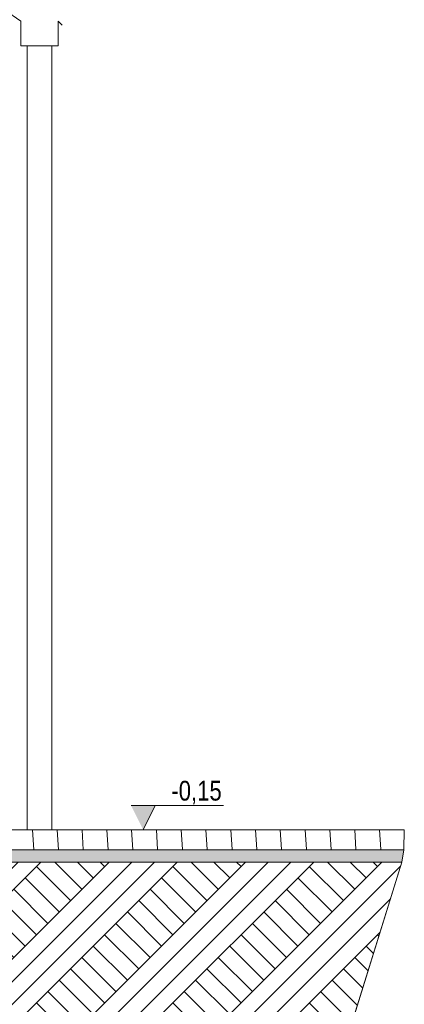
# Model space of a CAD drawing. Extents: x 5465377 to 5465550, y 5925276 to 5925338.
# Tile 100 of 182: x 5465413.86 to 5465415.42, y 5925329.32 to 5925333.31. Entities that reach past the tile are written whole.
import ezdxf

# ---------------------------------------------------------------- set-up
doc = ezdxf.new("R2010")
doc.units = 0
doc.header["$MEASUREMENT"] = 0
for name, color, linetype, lineweight in [('0_Nr_Pióra__141', 7, 'Continuous', 0), ('0_Nr_Pióra__142', 7, 'Continuous', 18), ('_ARCH_Projekt_Nr_pióra__141_Nr_Pióra__141', 7, 'Continuous', 0), ('_ARCH_Sciany_Nr_Pióra__141', 7, 'Continuous', 0), ('_ARCH_Sciany_Nr_Pióra__142', 7, 'Continuous', 18), ('_opisy_Nr_pióra__175_Nr_Pióra__148', 14, 'Continuous', 0), ('_opisy_Nr_pióra__2_Nr_Pióra__8', 12, 'Continuous', 35)]:
    doc.layers.add(name, color=color, linetype=linetype, lineweight=lineweight)
doc.styles.add('GENERATED_STYLE_4', font='arial.ttf')

msp = doc.modelspace()

# ---------------------------------------------------------------- hatches: boundary and pattern name
at = {"layer": '0_Nr_Pióra__141', "linetype": 'Continuous'}
h = msp.add_hatch(dxfattribs=at)
h.set_pattern_fill('grunt', color=256, style=0, pattern_type=2)
h.set_pattern_definition([(45, (5464021.33072, 5925651.47357), (-0.137885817, 0.137885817), []), (45, (5464021.28476, 5925651.51953), (-0.27577163, 0.27577163), []), (45, (5464021.2388, 5925651.5655), (-0.27577163, 0.27577163), []), (135, (5464021.19284, 5925651.611455), (0.045961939, 0.045961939), [0.194999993, -0.194999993])])
h.paths.add_polyline_path([(5465406.7031, 5925329.8961), (5465405.0675, 5925329.8961), (5465406.5162, 5925327.8117), (5465406.8993, 5925327.842), (5465409.02, 5925328.0099), (5465411.9097, 5925327.8743), (5465413.5593, 5925327.8076), (5465414.7473, 5925327.7595), (5465415.4087, 5925329.896), (5465413.7493, 5925329.8957), (5465413.7493, 5925328.6777), (5465413.8593, 5925328.6767), (5465413.8593, 5925328.3767), (5465413.9593, 5925328.2767), (5465413.5593, 5925328.2767), (5465413.1593, 5925328.2767, -0.135964), (5465413.2593, 5925328.3767), (5465413.2593, 5925328.6767), (5465413.5593, 5925328.6767), (5465413.5593, 5925328.6864), (5465413.5593, 5925328.6877), (5465413.4693, 5925328.6877), (5465413.4693, 5925328.8077), (5465413.5593, 5925328.8077), (5465413.5593, 5925328.8147), (5465413.4693, 5925328.8147), (5465413.4693, 5925328.9347), (5465413.5593, 5925328.9347), (5465413.5593, 5925328.9417), (5465413.4693, 5925328.9417), (5465413.4693, 5925329.0617), (5465413.5593, 5925329.0617), (5465413.5593, 5925329.0697), (5465413.4693, 5925329.0697), (5465413.4693, 5925329.1897), (5465413.5593, 5925329.1897), (5465413.5593, 5925329.1967), (5465413.4693, 5925329.1967), (5465413.4693, 5925329.3167), (5465413.5593, 5925329.3167), (5465413.5593, 5925329.3247), (5465413.4693, 5925329.3247), (5465413.4693, 5925329.4447), (5465413.5593, 5925329.4447), (5465413.5593, 5925329.4527), (5465413.4693, 5925329.4527), (5465413.4693, 5925329.5564), (5465413.4549, 5925329.5564), (5465413.2593, 5925329.5564), (5465407.6417, 5925329.5564), (5465407.1993, 5925329.5564), (5465407.0037, 5925329.5564), (5465406.9893, 5925329.5564), (5465406.9893, 5925329.4524), (5465406.8993, 5925329.4524), (5465406.8993, 5925329.4444), (5465406.9893, 5925329.4444), (5465406.9893, 5925329.3244), (5465406.8993, 5925329.3244), (5465406.8993, 5925329.3164), (5465406.9893, 5925329.3164), (5465406.9893, 5925329.1964), (5465406.8993, 5925329.1964), (5465406.8993, 5925329.1894), (5465406.9893, 5925329.1894), (5465406.9893, 5925329.0694), (5465406.8993, 5925329.0694), (5465406.8993, 5925329.0614), (5465406.9893, 5925329.0614), (5465406.9893, 5925328.9414), (5465406.8993, 5925328.9414), (5465406.8993, 5925328.9344), (5465406.9893, 5925328.9344), (5465406.9893, 5925328.8144), (5465406.8993, 5925328.8144), (5465406.8993, 5925328.8074), (5465406.9893, 5925328.8074), (5465406.9893, 5925328.6874), (5465406.8993, 5925328.6874), (5465406.8993, 5925328.6861), (5465406.8993, 5925328.6764), (5465407.1993, 5925328.6764), (5465407.1993, 5925328.3764, -0.135964), (5465407.2993, 5925328.2764), (5465406.8993, 5925328.2764), (5465406.4993, 5925328.2764), (5465406.5993, 5925328.3764), (5465406.5993, 5925328.6764), (5465406.7093, 5925328.6775)], flags=0)
at = {"layer": '_ARCH_Projekt_Nr_pióra__141_Nr_Pióra__141', "linetype": 'Continuous'}
h = msp.add_hatch(dxfattribs=at)
h.set_pattern_fill('_wood_plank1', color=256, style=0, pattern_type=2)
h.set_pattern_definition([(93.6127317, (5253289.18033, 6126825.4475), (0.099801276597, 0.00630122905), [])])
h.paths.add_polyline_path([(5465413.7493, 5925330.0264), (5465413.7493, 5925329.9464), (5465415.4166, 5925329.9466), (5465415.4189, 5925330.0264)], flags=0)
h = msp.add_hatch(dxfattribs=at)
h.set_pattern_fill('tynk_000', color=256, style=0, pattern_type=2)
h.set_pattern_definition([(138.612734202, (5253289.177176, 6126825.497403), (0.0148757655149, 0.0168808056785), [0, -0.0149999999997, 0, -0.0224999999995]), (73.6127342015, (5253289.127275, 6126825.494253), (-0.0215859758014, 0.0063478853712), [0, -0.011, 0, -0.019])])
h.paths.add_polyline_path([(5465413.7493, 5925329.9464), (5465413.7493, 5925329.8957), (5465415.4087, 5925329.896), (5465415.4166, 5925329.9464)], flags=0)
at = {"layer": '_opisy_Nr_pióra__2_Nr_Pióra__8', "linetype": 'Continuous'}
msp.add_hatch(color=256, dxfattribs=at).paths.add_polyline_path([(5465414.3635, 5925330.0264), (5465414.4124, 5925330.125), (5465414.3145, 5925330.125)], flags=0)

# ---------------------------------------------------------------- linework, layer by layer
at = {"layer": '0_Nr_Pióra__142', "linetype": 'Continuous'}
msp.add_line((5465414.7473, 5925327.7595), (5465415.4087, 5925329.896), dxfattribs=at)
at = {"layer": '0_Nr_Pióra__142', "linetype": 'Continuous', "flags": 128}
msp.add_lwpolyline([(5465414.7473, 5925327.7595), (5465415.4087, 5925329.896), (5465413.7493, 5925329.8957), (5465413.7493, 5925328.6777)], dxfattribs=at)
at = {"layer": '_ARCH_Projekt_Nr_pióra__141_Nr_Pióra__141', "linetype": 'Continuous', "flags": 128}
for points in [[(5465413.7493, 5925330.0264), (5465413.7493, 5925329.9464), (5465415.4166, 5925329.9466), (5465415.4189, 5925330.0264)], [(5465413.7493, 5925329.9464), (5465413.7493, 5925329.8957), (5465415.4087, 5925329.896), (5465415.4166, 5925329.9464)]]:
    msp.add_lwpolyline(points, close=True, dxfattribs=at)
at = {"layer": '_ARCH_Sciany_Nr_Pióra__141', "linetype": 'Continuous'}
for p, q in [((5465413.8941, 5925333.1997), (5465413.8941, 5925330.0264)), ((5465413.9941, 5925333.1997), (5465413.9941, 5925330.0264))]:
    msp.add_line(p, q, dxfattribs=at)
at = {"layer": '_ARCH_Sciany_Nr_Pióra__142', "linetype": 'Continuous'}
for p, q in [((5465413.8026, 5925333.3456), (5465413.8691, 5925333.2997)), ((5465413.8691, 5925333.2997), (5465413.8691, 5925333.1997)), ((5465414.0191, 5925333.1997), (5465414.0191, 5925333.2997)), ((5465414.0191, 5925333.2997), (5465414.0356, 5925333.2832)), ((5465413.8691, 5925333.1997), (5465414.0191, 5925333.1997))]:
    msp.add_line(p, q, dxfattribs=at)
at = {"layer": '_opisy_Nr_pióra__175_Nr_Pióra__148', "linetype": 'Continuous'}
for p, q in [((5465414.3145, 5925330.125), (5465414.6885, 5925330.125)), ((5465414.3635, 5925330.0264), (5465414.4124, 5925330.125)), ((5465414.301, 5925330.0264), (5465414.426, 5925330.0264))]:
    msp.add_line(p, q, dxfattribs=at)

# ---------------------------------------------------------------- texts
at = {"layer": '_opisy_Nr_pióra__2_Nr_Pióra__8', "linetype": 'Continuous', "insert": (5465414.5791, 5925330.1777), "char_height": 0.08, "attachment_point": 5, "style": 'GENERATED_STYLE_4'}
msp.add_mtext('{\\W0.800000x;-0,15}', dxfattribs=at)

doc.saveas('drawing.dxf')
